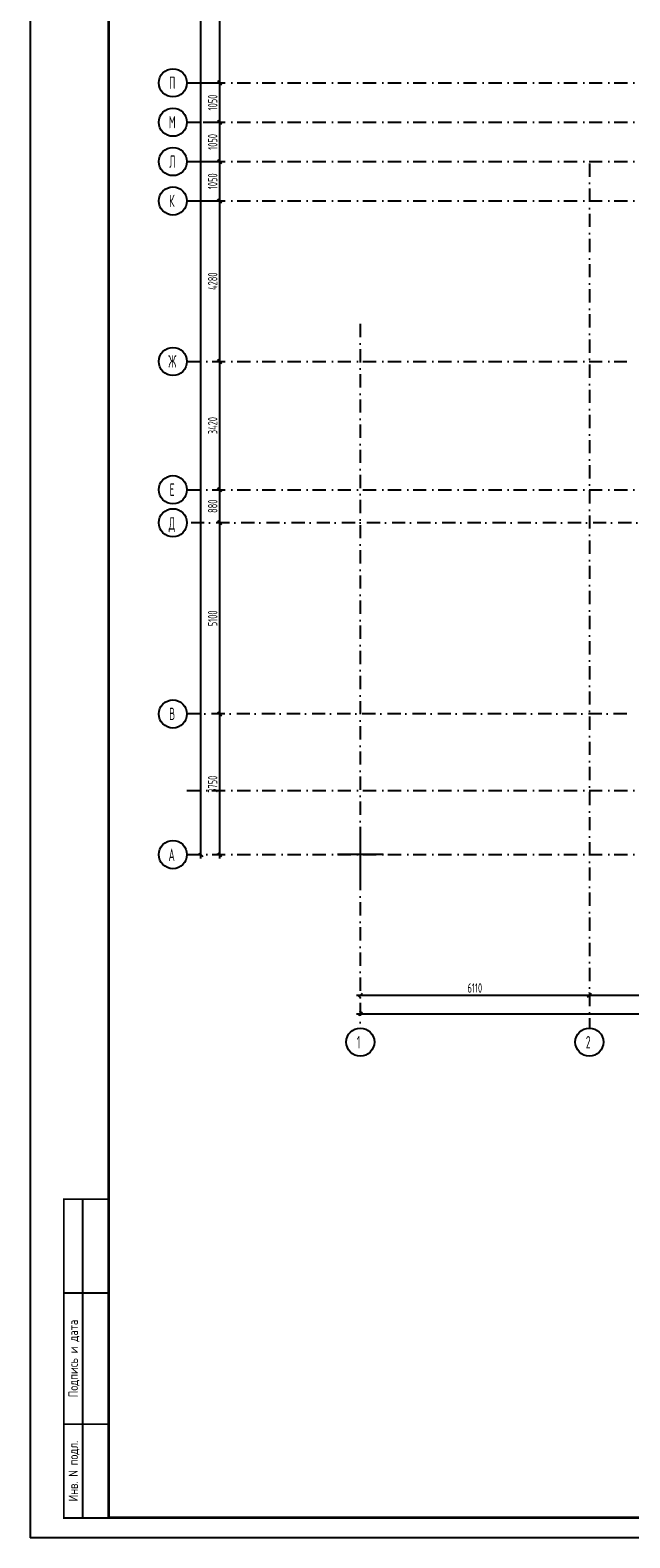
# Model space of a CAD drawing. Extents: x -1560602 to 321118, y -2308202 to -430103.
# Tile 28 of 104: x -1560602 to -1544603, y -2226596 to -2186391. Entities that reach past the tile are written whole.
import ezdxf
from ezdxf.enums import TextEntityAlignment as Align

# ---------------------------------------------------------------- set-up
doc = ezdxf.new("R2010")
doc.units = 0
doc.header["$MEASUREMENT"] = 0
doc.header["$PDSIZE"] = -5
doc.linetypes.add('Dot & Dashed', pattern=[670.277762, 352.777767, -176.388884, 0, -141.111112])
doc.linetypes.add('Штрихпунктирная', pattern=[0.670278, 0.352778, -0.176389, 0, -0.141111])
doc.layers.get('0').update_dxf_attribs({"color": 255, "linetype": 'CONTINUOUS'})
doc.layers.get('Defpoints').update_dxf_attribs({"linetype": 'CONTINUOUS'})
for name, color, linetype in [('ALL', 255, 'CONTINUOUS'), ('Оси', 253, 'Dot & Dashed'), ('отделка', 240, 'CONTINUOUS'), ('РАЗМЕРЫ', 255, 'CONTINUOUS')]:
    doc.layers.add(name, color=color, linetype=linetype)
doc.styles.add('GOST 2.304', font='CS_Gost2304.shx', dxfattribs={"width": 0.7})
doc.styles.get("Standard").update_dxf_attribs({"font": 'spds.shx', "width": 0.7, "height": 250})
doc.styles.add('СГЕНЕРИР_СТИЛЬ_1', font='txt')
doc.dimstyles.new('SPDS', dxfattribs={"dimscale": 100, "dimtxt": 2.5, "dimasz": 1, "dimexe": 0.75, "dimexo": 0.625, "dimtad": 1, "dimdec": 0, "dimtxsty": 'GOST 2.304', "dimblk": 'OBLIQUE', "dimcen": 2.5, "dimdle": 1, "dimadec": 0, "dimazin": 2, "dimtfac": 0.75, "dimtdec": 0, "dimtmove": 0, "dimatfit": 0, "dimfxl": 1, "dimtolj": 1, "dimarcsym": 1})

# ---------------------------------------------------------------- blocks, each defined once
blk = doc.blocks.new('ARROWHEAD_6')
at = {"color": 0, "linetype": 'Continuous', "lineweight": 0}
for p, q in [((0, 0), (-1, 0)), ((-0.5, -0.5), (0.5, 0.5))]:
    blk.add_line(p, q, dxfattribs=at)
blk = doc.blocks.new('_Oblique')
at = {"color": 0, "linetype": 'ByBlock', "lineweight": -2}
blk.add_line((-0.5, -0.5), (0.5, 0.5), dxfattribs=at)
blk = doc.blocks.new('*D280')
at = {"layer": 'Defpoints', "color": 0, "transparency": 16777216}
for p in [(-1551794, -2212127), (-1545684, -2212127), (-1545684, -2212127)]:
    blk.add_point(p, dxfattribs=at)
at = {"layer": 'РАЗМЕРЫ', "color": 0, "lineweight": -2, "transparency": 16777216}
for p, q in [((-1545684, -2212064), (-1545684, -2212052)), ((-1551894, -2212127), (-1545584, -2212127)), ((-1551794, -2212189), (-1551794, -2212202))]:
    blk.add_line(p, q, dxfattribs=at)
at = {"layer": 'РАЗМЕРЫ', "color": 0, "lineweight": -2, "transparency": 16777216, "xscale": 100, "yscale": 100, "zscale": 100, "rotation": 180}
blk.add_blockref('_Oblique', (-1551794, -2212127), dxfattribs=at)
at = {"layer": 'РАЗМЕРЫ', "color": 0, "lineweight": -2, "transparency": 16777216, "xscale": 100, "yscale": 100, "zscale": 100}
blk.add_blockref('_Oblique', (-1545684, -2212127), dxfattribs=at)
at = {"layer": 'РАЗМЕРЫ', "color": 0, "transparency": 16777216, "insert": (-1548739, -2211932), "char_height": 250, "attachment_point": 5}
blk.add_mtext('\\A1;6110', dxfattribs=at)
blk = doc.blocks.new('*D281')
at = {"layer": 'Defpoints', "color": 0, "transparency": 16777216}
for p in [(-1545684, -2212127), (-1541384, -2212127), (-1541384, -2212127)]:
    blk.add_point(p, dxfattribs=at)
at = {"layer": 'РАЗМЕРЫ', "color": 0, "lineweight": -2, "transparency": 16777216}
for p, q in [((-1545684, -2212064), (-1545684, -2212052)), ((-1545784, -2212127), (-1541284, -2212127)), ((-1541384, -2212189), (-1541384, -2212202))]:
    blk.add_line(p, q, dxfattribs=at)
at = {"layer": 'РАЗМЕРЫ', "color": 0, "lineweight": -2, "transparency": 16777216, "xscale": 100, "yscale": 100, "zscale": 100, "rotation": 180}
blk.add_blockref('_Oblique', (-1545684, -2212127), dxfattribs=at)
at = {"layer": 'РАЗМЕРЫ', "color": 0, "lineweight": -2, "transparency": 16777216, "xscale": 100, "yscale": 100, "zscale": 100}
blk.add_blockref('_Oblique', (-1541384, -2212127), dxfattribs=at)
at = {"layer": 'РАЗМЕРЫ', "color": 0, "transparency": 16777216, "insert": (-1543534, -2211934), "char_height": 250, "attachment_point": 5}
blk.add_mtext('\\A1;4300', dxfattribs=at)
blk = doc.blocks.new('*D298')
at = {"layer": 'Defpoints', "color": 0, "transparency": 16777216}
for p in [(-1551794, -2212626), (-1483544, -2212626), (-1483544, -2212626)]:
    blk.add_point(p, dxfattribs=at)
at = {"layer": 'РАЗМЕРЫ', "color": 0, "lineweight": -2, "transparency": 16777216}
for p, q in [((-1551894, -2212626), (-1483444, -2212626)), ((-1551794, -2212564), (-1551794, -2212551)), ((-1483544, -2212564), (-1483544, -2212551))]:
    blk.add_line(p, q, dxfattribs=at)
at = {"layer": 'РАЗМЕРЫ', "color": 0, "lineweight": -2, "transparency": 16777216, "xscale": 100, "yscale": 100, "zscale": 100, "rotation": 180}
blk.add_blockref('_Oblique', (-1551794, -2212626), dxfattribs=at)
at = {"layer": 'РАЗМЕРЫ', "color": 0, "lineweight": -2, "transparency": 16777216, "xscale": 100, "yscale": 100, "zscale": 100}
blk.add_blockref('_Oblique', (-1483544, -2212626), dxfattribs=at)
at = {"layer": 'РАЗМЕРЫ', "color": 0, "transparency": 16777216, "insert": (-1517669, -2212424), "char_height": 250, "attachment_point": 5}
blk.add_mtext('\\A1;68250', dxfattribs=at)
blk = doc.blocks.new('*D299')
at = {"layer": 'Defpoints', "color": 0, "transparency": 16777216}
for p in [(-1555544, -2204626), (-1555544, -2204626), (-1555544, -2208376)]:
    blk.add_point(p, dxfattribs=at)
at = {"layer": 'РАЗМЕРЫ', "color": 0, "lineweight": -2, "transparency": 16777216}
for p, q in [((-1555607, -2204626), (-1555619, -2204626)), ((-1555544, -2208476), (-1555544, -2204526)), ((-1555607, -2208376), (-1555619, -2208376))]:
    blk.add_line(p, q, dxfattribs=at)
at = {"layer": 'РАЗМЕРЫ', "color": 0, "lineweight": -2, "transparency": 16777216, "xscale": 100, "yscale": 100, "zscale": 100}
for p, rotation in [((-1555544, -2204626), 90), ((-1555544, -2208376), 270)]:
    blk.add_blockref('_Oblique', p, dxfattribs=dict(at, rotation=rotation))
at = {"layer": 'РАЗМЕРЫ', "color": 0, "transparency": 16777216, "insert": (-1555732, -2206501), "char_height": 250, "attachment_point": 5, "rotation": 90, "style": 'GOST 2.304'}
blk.add_mtext('\\A1;3750', dxfattribs=at)
blk = doc.blocks.new('*D300')
at = {"layer": 'Defpoints', "color": 0, "transparency": 16777216}
for p in [(-1555544, -2199526), (-1555544, -2199526), (-1555544, -2204626)]:
    blk.add_point(p, dxfattribs=at)
at = {"layer": 'РАЗМЕРЫ', "color": 0, "lineweight": -2, "transparency": 16777216}
for p, q in [((-1555607, -2199526), (-1555619, -2199526)), ((-1555544, -2204726), (-1555544, -2199426)), ((-1555607, -2204626), (-1555619, -2204626))]:
    blk.add_line(p, q, dxfattribs=at)
at = {"layer": 'РАЗМЕРЫ', "color": 0, "lineweight": -2, "transparency": 16777216, "xscale": 100, "yscale": 100, "zscale": 100}
for p, rotation in [((-1555544, -2199526), 90), ((-1555544, -2204626), 270)]:
    blk.add_blockref('_Oblique', p, dxfattribs=dict(at, rotation=rotation))
at = {"layer": 'РАЗМЕРЫ', "color": 0, "transparency": 16777216, "insert": (-1555732, -2202076), "char_height": 250, "attachment_point": 5, "rotation": 90, "style": 'GOST 2.304'}
blk.add_mtext('\\A1;5100', dxfattribs=at)
blk = doc.blocks.new('*D301')
at = {"layer": 'Defpoints', "color": 0, "transparency": 16777216}
for p in [(-1555544, -2198646), (-1555544, -2198646), (-1555544, -2199526)]:
    blk.add_point(p, dxfattribs=at)
at = {"layer": 'РАЗМЕРЫ', "color": 0, "lineweight": -2, "transparency": 16777216}
for p, q in [((-1555607, -2198646), (-1555619, -2198646)), ((-1555544, -2199626), (-1555544, -2198546)), ((-1555607, -2199526), (-1555619, -2199526))]:
    blk.add_line(p, q, dxfattribs=at)
at = {"layer": 'РАЗМЕРЫ', "color": 0, "lineweight": -2, "transparency": 16777216, "xscale": 100, "yscale": 100, "zscale": 100}
for p, rotation in [((-1555544, -2198646), 90), ((-1555544, -2199526), 270)]:
    blk.add_blockref('_Oblique', p, dxfattribs=dict(at, rotation=rotation))
at = {"layer": 'РАЗМЕРЫ', "color": 0, "transparency": 16777216, "insert": (-1555732, -2199086), "char_height": 250, "attachment_point": 5, "rotation": 90, "style": 'GOST 2.304'}
blk.add_mtext('\\A1;880', dxfattribs=at)
blk = doc.blocks.new('*D302')
at = {"layer": 'Defpoints', "color": 0, "transparency": 16777216}
for p in [(-1555544, -2195226), (-1555544, -2195226), (-1555544, -2198646)]:
    blk.add_point(p, dxfattribs=at)
at = {"layer": 'РАЗМЕРЫ', "color": 0, "lineweight": -2, "transparency": 16777216}
for p, q in [((-1555544, -2198746), (-1555544, -2195126)), ((-1555607, -2195226), (-1555619, -2195226)), ((-1555607, -2198646), (-1555619, -2198646))]:
    blk.add_line(p, q, dxfattribs=at)
at = {"layer": 'РАЗМЕРЫ', "color": 0, "lineweight": -2, "transparency": 16777216, "xscale": 100, "yscale": 100, "zscale": 100}
for p, rotation in [((-1555544, -2195226), 90), ((-1555544, -2198646), 270)]:
    blk.add_blockref('_Oblique', p, dxfattribs=dict(at, rotation=rotation))
at = {"layer": 'РАЗМЕРЫ', "color": 0, "transparency": 16777216, "insert": (-1555732, -2196936), "char_height": 250, "attachment_point": 5, "rotation": 90, "style": 'GOST 2.304'}
blk.add_mtext('\\A1;3420', dxfattribs=at)
blk = doc.blocks.new('*D303')
at = {"layer": 'Defpoints', "color": 0, "transparency": 16777216}
for p in [(-1555544, -2190946), (-1555544, -2190946), (-1555544, -2195226)]:
    blk.add_point(p, dxfattribs=at)
at = {"layer": 'РАЗМЕРЫ', "color": 0, "lineweight": -2, "transparency": 16777216}
for p, q in [((-1555607, -2190946), (-1555619, -2190946)), ((-1555544, -2195326), (-1555544, -2190846)), ((-1555607, -2195226), (-1555619, -2195226))]:
    blk.add_line(p, q, dxfattribs=at)
at = {"layer": 'РАЗМЕРЫ', "color": 0, "lineweight": -2, "transparency": 16777216, "xscale": 100, "yscale": 100, "zscale": 100}
for p, rotation in [((-1555544, -2190946), 90), ((-1555544, -2195226), 270)]:
    blk.add_blockref('_Oblique', p, dxfattribs=dict(at, rotation=rotation))
at = {"layer": 'РАЗМЕРЫ', "color": 0, "transparency": 16777216, "insert": (-1555732, -2193086), "char_height": 250, "attachment_point": 5, "rotation": 90, "style": 'GOST 2.304'}
blk.add_mtext('\\A1;4280', dxfattribs=at)
blk = doc.blocks.new('*D304')
at = {"layer": 'Defpoints', "color": 0, "transparency": 16777216}
for p in [(-1556044, -2156916), (-1556044, -2156916), (-1556044, -2208376)]:
    blk.add_point(p, dxfattribs=at)
at = {"layer": 'РАЗМЕРЫ', "color": 0, "lineweight": -2, "transparency": 16777216}
for p, q in [((-1556044, -2208476), (-1556044, -2156816)), ((-1555982, -2156916), (-1555969, -2156916)), ((-1556106, -2208376), (-1556119, -2208376))]:
    blk.add_line(p, q, dxfattribs=at)
at = {"layer": 'РАЗМЕРЫ', "color": 0, "lineweight": -2, "transparency": 16777216, "xscale": 100, "yscale": 100, "zscale": 100}
for p, rotation in [((-1556044, -2156916), 90), ((-1556044, -2208376), 270)]:
    blk.add_blockref('_Oblique', p, dxfattribs=dict(at, rotation=rotation))
at = {"layer": 'РАЗМЕРЫ', "color": 0, "transparency": 16777216, "insert": (-1556231, -2182646), "char_height": 250, "attachment_point": 5, "rotation": 90, "style": 'GOST 2.304'}
blk.add_mtext('\\A1;51460', dxfattribs=at)
blk = doc.blocks.new('*D305')
at = {"layer": 'Defpoints', "color": 0, "transparency": 16777216}
for p in [(-1556419, -2189896), (-1555544, -2189896), (-1556419, -2190946)]:
    blk.add_point(p, dxfattribs=at)
at = {"layer": 'отделка', "color": 0, "lineweight": -2, "transparency": 16777216}
for p, q in [((-1556356, -2189896), (-1555469, -2189896)), ((-1555544, -2191046), (-1555544, -2189796)), ((-1556356, -2190946), (-1555469, -2190946))]:
    blk.add_line(p, q, dxfattribs=at)
at = {"layer": 'отделка', "color": 0, "lineweight": -2, "transparency": 16777216, "xscale": 100, "yscale": 100, "zscale": 100}
for p, rotation in [((-1555544, -2189896), 90), ((-1555544, -2190946), 270)]:
    blk.add_blockref('_Oblique', p, dxfattribs=dict(at, rotation=rotation))
at = {"layer": 'отделка', "color": 0, "transparency": 16777216, "insert": (-1555732, -2190421), "char_height": 250, "attachment_point": 5, "rotation": 90, "style": 'GOST 2.304'}
blk.add_mtext('\\A1;1050', dxfattribs=at)
blk = doc.blocks.new('*D306')
at = {"layer": 'Defpoints', "color": 0, "transparency": 16777216}
for p in [(-1556044, -2188846), (-1555544, -2188846), (-1556044, -2189896)]:
    blk.add_point(p, dxfattribs=at)
at = {"layer": 'отделка', "color": 0, "lineweight": -2, "transparency": 16777216}
for p, q in [((-1555982, -2188846), (-1555469, -2188846)), ((-1555544, -2189996), (-1555544, -2188746)), ((-1555982, -2189896), (-1555469, -2189896))]:
    blk.add_line(p, q, dxfattribs=at)
at = {"layer": 'отделка', "color": 0, "lineweight": -2, "transparency": 16777216, "xscale": 100, "yscale": 100, "zscale": 100}
for p, rotation in [((-1555544, -2188846), 90), ((-1555544, -2189896), 270)]:
    blk.add_blockref('_Oblique', p, dxfattribs=dict(at, rotation=rotation))
at = {"layer": 'отделка', "color": 0, "transparency": 16777216, "insert": (-1555732, -2189371), "char_height": 250, "attachment_point": 5, "rotation": 90, "style": 'GOST 2.304'}
blk.add_mtext('\\A1;1050', dxfattribs=at)
blk = doc.blocks.new('*D307')
at = {"layer": 'Defpoints', "color": 0, "transparency": 16777216}
for p in [(-1556044, -2187796), (-1555544, -2187796), (-1556044, -2188846)]:
    blk.add_point(p, dxfattribs=at)
at = {"layer": 'отделка', "color": 0, "lineweight": -2, "transparency": 16777216}
for p, q in [((-1555982, -2187796), (-1555469, -2187796)), ((-1555544, -2188946), (-1555544, -2187696)), ((-1555982, -2188846), (-1555469, -2188846))]:
    blk.add_line(p, q, dxfattribs=at)
at = {"layer": 'отделка', "color": 0, "lineweight": -2, "transparency": 16777216, "xscale": 100, "yscale": 100, "zscale": 100}
for p, rotation in [((-1555544, -2187796), 90), ((-1555544, -2188846), 270)]:
    blk.add_blockref('_Oblique', p, dxfattribs=dict(at, rotation=rotation))
at = {"layer": 'отделка', "color": 0, "transparency": 16777216, "insert": (-1555732, -2188321), "char_height": 250, "attachment_point": 5, "rotation": 90, "style": 'GOST 2.304'}
blk.add_mtext('\\A1;1050', dxfattribs=at)
blk = doc.blocks.new('*D308')
at = {"layer": 'Defpoints', "color": 0, "transparency": 16777216}
for p in [(-1556419, -2156916), (-1555544, -2156916), (-1556419, -2187796)]:
    blk.add_point(p, dxfattribs=at)
at = {"layer": 'отделка', "color": 0, "lineweight": -2, "transparency": 16777216}
for p, q in [((-1556356, -2156916), (-1555469, -2156916)), ((-1555544, -2187896), (-1555544, -2156816)), ((-1556356, -2187796), (-1555469, -2187796))]:
    blk.add_line(p, q, dxfattribs=at)
at = {"layer": 'отделка', "color": 0, "lineweight": -2, "transparency": 16777216, "xscale": 100, "yscale": 100, "zscale": 100}
for p, rotation in [((-1555544, -2156916), 90), ((-1555544, -2187796), 270)]:
    blk.add_blockref('_Oblique', p, dxfattribs=dict(at, rotation=rotation))
at = {"layer": 'отделка', "color": 0, "transparency": 16777216, "insert": (-1555732, -2172356), "char_height": 250, "attachment_point": 5, "rotation": 90, "style": 'GOST 2.304'}
blk.add_mtext('\\A1;30880', dxfattribs=at)

msp = doc.modelspace()

# ---------------------------------------------------------------- linework, layer by layer
at = {"color": 0, "lineweight": 35, "ltscale": 100}
for p, q in [((-1558501.6, -2226064.3), (-1558501.6, -2153437.3)), ((-1477001.6, -2226064.3), (-1558501.6, -2226064.3))]:
    msp.add_line(p, q, dxfattribs=at)
at = {"layer": 'ALL', "color": 0, "const_width": 50}
msp.add_lwpolyline([(-1558501.6, -2217564.6), (-1559702.3, -2217564.6), (-1559702.3, -2226064.3), (-1558501.6, -2226064.3)], close=True, dxfattribs=at)
for points in [[(-1559202, -2217564.6), (-1559201.7, -2226064.3)], [(-1558501.6, -2220064.6), (-1559702.3, -2220064.6)], [(-1558501.7, -2223564.6), (-1559702.3, -2223564.6)]]:
    msp.add_lwpolyline(points, dxfattribs=at)
at = {"layer": 'Defpoints', "color": 0, "linetype": 'Continuous', "ltscale": 100}
for p in [(-1560601.6, -2152937.3), (-1476440.2, -2226595.6)]:
    msp.add_line(p, (-1560601.6, -2226595.6), dxfattribs=at)
at = {"layer": 'Оси', "color": 0, "linetype": 'Штрихпунктирная', "lineweight": -3, "ltscale": 1000}
for p, q in [((-1556419, -2187796.2), (-1508353.7, -2187796.2)), ((-1556419, -2188846.2), (-1496963.7, -2188846.2)), ((-1556419, -2189896.2), (-1496963.7, -2189896.2)), ((-1545683.7, -2189946.2), (-1545683.7, -2213001.2)), ((-1556419, -2190946.2), (-1496963.7, -2190946.2)), ((-1551793.7, -2194226.2), (-1551793.7, -2213001.2)), ((-1556419, -2195226.2), (-1544683.7, -2195226.2)), ((-1556419, -2198646.2), (-1501963.7, -2198646.2)), ((-1496963.7, -2199526.2), (-1556418.9, -2199526.2)), ((-1544683.7, -2204626.2), (-1556418.9, -2204626.2)), ((-1556419, -2206666.2), (-1478918.7, -2206666.2)), ((-1556419, -2208376.2), (-1478918.7, -2208376.2))]:
    msp.add_line(p, q, dxfattribs=at)
at = {"layer": 'Оси', "color": 0, "linetype": 'Continuous'}
for p, q in [((-1551793.6, -2212126.7), (-1545683.9, -2212126.7)), ((-1545683.6, -2212126.7), (-1541383.9, -2212126.7)), ((-1551793.6, -2212626.2), (-1483543.9, -2212626.2))]:
    msp.add_line(p, q, dxfattribs=at)
at = {"layer": 'Оси', "color": 0, "linetype": 'Continuous', "ltscale": 100}
for centre in [(-1556793.9, -2187796.2), (-1556793.9, -2188846.2), (-1556793.9, -2189896.2), (-1556793.9, -2190946.2), (-1556794, -2195226.2), (-1556794, -2198646.2), (-1556793.9, -2199526.2), (-1556793.9, -2204626.2), (-1556794, -2208376.2), (-1551793.7, -2213376.2), (-1545683.7, -2213376.2)]:
    msp.add_circle(centre, 375, dxfattribs=at)
at = {"layer": 'отделка', "color": 0, "ltscale": 100}
for p, q in [((-1551793.7, -2207767.7), (-1551793.7, -2208984.7)), ((-1551185.6, -2208376.2), (-1552401.9, -2208376.2))]:
    msp.add_line(p, q, dxfattribs=at)

# ---------------------------------------------------------------- block references
at = {"layer": 'Оси', "color": 0, "xscale": 0.1425, "yscale": 0.1425, "zscale": 0.1425}
for p, rotation in [((-1556044, -2208376.2), 270), ((-1551793.7, -2212126.7), 180), ((-1545683.7, -2212126.7), 180)]:
    msp.add_blockref('ARROWHEAD_6', p, dxfattribs=dict(at, rotation=rotation))
msp.add_blockref('ARROWHEAD_6', (-1545683.7, -2212126.7), dxfattribs=at)

# ---------------------------------------------------------------- texts
at = {"layer": 'ALL', "color": 0}
for s, p in [('Подпись и дата', (-1559452, -2221814.6)), ('Инв. N подл.', (-1559452, -2224814.5))]:
    msp.add_text(s, height=250, rotation=90, dxfattribs=at).set_placement(p, align=Align.MIDDLE_CENTER)
at = {"layer": 'Оси', "color": 0, "linetype": 'Continuous', "width": 0.7}
for s, p in [('П', (-1556892.2, -2187959.1)), ('М', (-1556903.6, -2189009.1)), ('Л', (-1556892.1, -2190061.9)), ('К', (-1556892.2, -2191108.7)), ('Ж', (-1556915.3, -2195389.4)), ('Е', (-1556880.7, -2198809.4)), ('Д', (-1556903.6, -2199711.8)), ('В', (-1556892.1, -2204789.4)), ('А', (-1556909.4, -2208546.5)), ('1', (-1551887.4, -2213543.6)), ('2', (-1545777.4, -2213543.6))]:
    msp.add_text(s, height=330, dxfattribs=at).set_placement(p)
at = {"layer": 'Оси', "color": 0, "ltscale": 100, "char_height": 0.23, "attachment_point": 5, "rotation": 90, "style": 'СГЕНЕРИР_СТИЛЬ_1'}
for s, insert in [('\\A1;1050010', (-1555544.3, -2190420.9)), ('\\A1;4280345', (-1555544.3, -2193086)), ('\\A1;3420000', (-1555544.3, -2196936.2)), ('\\A1;880000', (-1555544.3, -2199086.2)), ('\\A1;5100002', (-1555544.3, -2202076.2)), ('\\A1;3750000', (-1555544.3, -2206501.2))]:
    msp.add_mtext(s, dxfattribs=dict(at, insert=insert))
at = {"layer": 'Оси', "color": 0, "ltscale": 100, "insert": (-1548738.7, -2212126.5), "char_height": 0.23, "attachment_point": 5, "style": 'СГЕНЕРИР_СТИЛЬ_1'}
msp.add_mtext('\\A1;6110000', dxfattribs=at)

# ---------------------------------------------------------------- dimensions: what is measured, and where the dimension line sits
at = {"layer": 'отделка', "color": 0}
for base, p1, p2, picture, middle in [((-1555544, -2156916.2), (-1556418.9, -2187796.2), (-1556418.9, -2156916.2), '*D308', (-1555731.5, -2172356.2)), ((-1555544, -2187796.2), (-1556044, -2188846.2), (-1556044, -2187796.2), '*D307', (-1555731.5, -2188321.2)), ((-1555544, -2188846.2), (-1556044, -2189896.2), (-1556044, -2188846.2), '*D306', (-1555731.5, -2189371.2)), ((-1555544, -2189896.2), (-1556418.9, -2190946.2), (-1556418.9, -2189896.2), '*D305', (-1555731.5, -2190421.2))]:
    dim = msp.add_linear_dim(base=base, p1=p1, p2=p2, angle=90, dimstyle='SPDS', override={"dimscale": 100, "dimlfac": 1, "dimtxsty": 'GOST 2.304', "dimtolj": 1}, dxfattribs=at)
    dim.commit()
    dim.dimension.update_dxf_attribs({"geometry": picture, "text_midpoint": middle})
at = {"layer": 'РАЗМЕРЫ', "color": 0}
for base, p1, p2, picture, middle in [((-1556044, -2156916.2), (-1556044, -2208376.3), (-1556044.1, -2156916.2), '*D304', (-1556231.5, -2182646.2)), ((-1555544, -2190946.2), (-1555544, -2195226.2), (-1555544, -2190946.2), '*D303', (-1555731.5, -2193086.2)), ((-1555544, -2195226.2), (-1555544, -2198646.2), (-1555544, -2195226.2), '*D302', (-1555731.5, -2196936.2)), ((-1555544, -2198646.2), (-1555544, -2199526.2), (-1555544, -2198646.2), '*D301', (-1555731.5, -2199086.2)), ((-1555544, -2199526.2), (-1555544, -2204626.2), (-1555544, -2199526.2), '*D300', (-1555731.5, -2202076.2)), ((-1555544, -2204626.2), (-1555544, -2208376.2), (-1555544, -2204626.2), '*D299', (-1555731.5, -2206501.2))]:
    dim = msp.add_linear_dim(base=base, p1=p1, p2=p2, angle=90, dimstyle='SPDS', override={"dimscale": 100, "dimlfac": 1, "dimtxsty": 'GOST 2.304', "dimtolj": 1}, dxfattribs=at)
    dim.commit()
    dim.dimension.update_dxf_attribs({"geometry": picture, "text_midpoint": middle})
for base, p1, p2, picture, middle in [((-1545683.7, -2212126.7), (-1551793.7, -2212126.5), (-1545683.7, -2212126.7), '*D280', (-1548738.7, -2211932)), ((-1541383.7, -2212126.7), (-1545683.7, -2212126.7), (-1541383.7, -2212126.7), '*D281', (-1543533.7, -2211934)), ((-1483543.9, -2212626.2), (-1551793.7, -2212626.2), (-1483543.9, -2212626.2), '*D298', (-1517668.8, -2212423.8))]:
    dim = msp.add_linear_dim(base=base, p1=p1, p2=p2, dimstyle='SPDS', override={"dimscale": 100, "dimlfac": 1, "dimtxsty": 'STANDARD', "dimtolj": 1}, dxfattribs=at)
    dim.commit()
    dim.dimension.update_dxf_attribs({"geometry": picture, "text_midpoint": middle})

doc.saveas('drawing.dxf')
